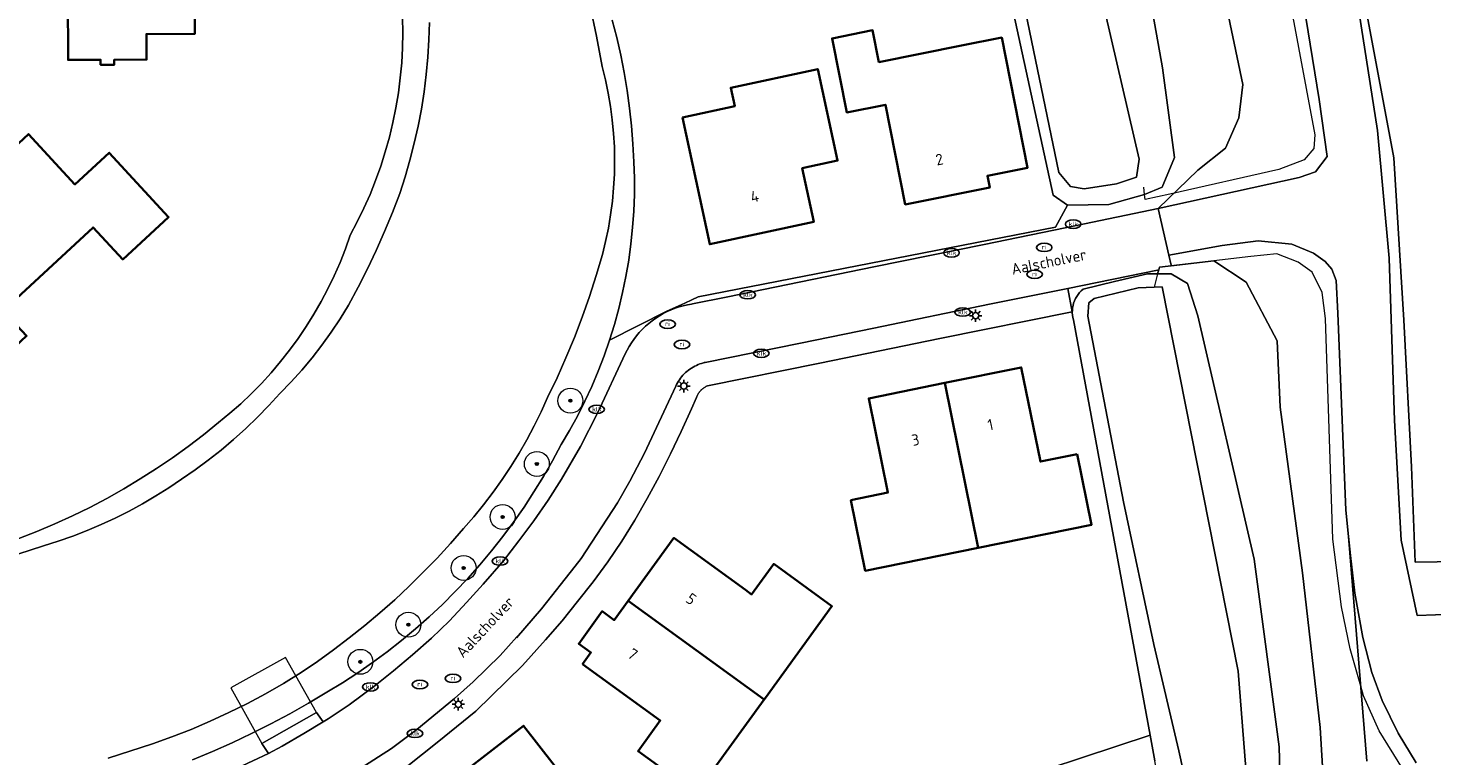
# Model space of a CAD drawing. Header units: metres. Extents: x 103671 to 105190, y 427150 to 429171.
# Tile 168 of 256: x 104662 to 104774, y 427718 to 427777. Entities that reach past the tile are written whole.
import ezdxf
from ezdxf.enums import TextEntityAlignment as Align

# ---------------------------------------------------------------- set-up
doc = ezdxf.new("R2010")
doc.units = ezdxf.units.M
for name, color, linetype, lineweight in [('B-WE-GR-BOOM-S', 253, 'Continuous', 25), ('B-WE-GR-GRAS-GV', 253, 'Continuous', 13), ('B-WE-IE-MEUBILAIR-S', 253, 'Continuous', 25), ('B-WE-IE-TERREINAFSCHEIDING_KUNSTMATIG_HEKWERK_RASTER-G', 253, 'IE-TERREINAFSCHEIDING_KUNSTMATIG-SO', 18), ('B-WE-KW-KUNSTWERK_DEK-GV', 253, 'Continuous', 18), ('B-WE-OG-BEBOUWING-GV', 253, 'Continuous', 35), ('B-WE-OG-BEBOUWING-T18', 7, 'Continuous', 18), ('B-WE-OG-TERREIN_BEGROEID-GV', 253, 'Continuous', 18), ('B-WE-OG-TERREIN_ERF-GV', 253, 'Continuous', 18), ('B-WE-OG-TERREIN_OEVER-GV', 253, 'Continuous', 18), ('B-WE-OG-TOPOGRAFIE-T18', 7, 'Continuous', 18), ('B-WE-OG-WATER_SLOOT-GV', 253, 'Continuous', 18), ('B-WE-OG-WEG-GV', 253, 'Continuous', 18), ('B-WE-VH-GESLOTENVERHARDING_ASFALT-GV', 253, 'Continuous', 18), ('B-WE-VH-OPENVERHARDING-GV', 253, 'Continuous', 18), ('B-WE-VH-OPENVERHARDING_BETONSTRAATSTEEN-GV', 253, 'Continuous', 18)]:
    doc.layers.add(name, color=color, linetype=linetype, lineweight=lineweight)
doc.styles.add('NLCS-ISO', font='NLCS-ISO.ttf')
doc.styles.add('NLCS-ISO-M500-T18', font='NLCS-ISO.ttf', dxfattribs={"height": 0.9})
doc.linetypes.add('IE-TERREINAFSCHEIDING_KUNSTMATIG-SO', pattern='A,4,[82,NLCS.SHX,S=0.75,R=90,X=0,Y=0],4,-2', length=10)

# ---------------------------------------------------------------- blocks, each defined once
blk = doc.blocks.new('SIE-MEUBILAIR_PAAL_LICHTMAST-SO')
for points in [[(-0.62, 0), (-1, 0)], [(-0.71, 0.71), (-0.44, 0.44)], [(0, 1), (0, 0.62)], [(0.44, 0.44), (0.71, 0.71)], [(1, 0), (0.62, 0)], [(-0.71, -0.71), (-0.44, -0.44)], [(0, -0.62), (0, -1)], [(0.44, -0.44), (0.71, -0.71)]]:
    blk.add_lwpolyline(points)
blk.add_circle((0, 0), 0.5)
blk = doc.blocks.new('SIE-MEUBILAIR_PUT_RIOOLPUT-SO')
blk.add_ellipse((0, 0), major_axis=(1.25, 0), ratio=0.54)
at = {"style": 'NLCS-ISO'}
blk.add_text('ri', height=0.75, dxfattribs=at).set_placement((-0.04, 0.07), align=Align.MIDDLE_CENTER)
blk = doc.blocks.new('SIE-MEUBILAIR_PUT_KOLK-SO')
blk.add_ellipse((0, 0), major_axis=(1.25, 0), ratio=0.54)
at = {"style": 'NLCS-ISO'}
blk.add_text('klk', height=0.75, dxfattribs=at).set_placement((0.03, 0), align=Align.MIDDLE_CENTER)
blk = doc.blocks.new('SGR-BOOM_GBKN-SO')
at = {"linetype": 'ByBlock', "lineweight": 18}
h = blk.add_hatch(color=0, dxfattribs=at)
h.dxf.hatch_style = 1
edge = h.paths.add_edge_path()
edge.add_arc((0, 0), 0.25, 0, 360)
at = {"color": 0, "linetype": 'ByBlock', "lineweight": 18}
for radius in [2, 0.25]:
    blk.add_circle((0, 0), radius, dxfattribs=at)
at = {"color": 0, "linetype": 'ByBlock', "lineweight": 18, "style": 'NLCS-ISO'}
blk.add_attdef('SOORT', (2.5, 0), '', height=1.5, dxfattribs=at)

msp = doc.modelspace()

# ---------------------------------------------------------------- linework, layer by layer
at = {"layer": 'B-WE-GR-GRAS-GV', "flags": 128}
msp.add_lwpolyline([(104745.465, 427870.455), (104750.267, 427851.428), (104754.778, 427834.62), (104758.322, 427821.967), (104762.893, 427803.612), (104767.554, 427785.592), (104771.134, 427766.447), (104771.946, 427753.414), (104772.574, 427741.661), (104772.848, 427734.01), (104774.62, 427734.055), (104775.2, 427734.07), (104782.596, 427796.183), (104783.115, 427800.543), (104785.159, 427810.719), (104789.922, 427828.853), (104787.492, 427884.491)], dxfattribs=at)
at = {"layer": 'B-WE-IE-TERREINAFSCHEIDING_KUNSTMATIG_HEKWERK_RASTER-G', "flags": 128}
for points in [[(104759.898, 428030.708), (104756.683, 428020.209), (104750.622, 428000.894), (104750.364, 428000), (104745.433, 427982.912), (104741.793, 427969.601), (104739.494, 427955.361), (104738.757, 427949.154), (104737.892, 427937.777), (104737.78, 427924.882), (104738.609, 427908.086), (104741.461, 427888.648), (104745.465, 427870.455), (104750.267, 427851.428), (104754.778, 427834.62), (104758.322, 427821.967), (104762.893, 427803.612), (104767.554, 427785.592), (104771.134, 427766.447), (104771.946, 427753.414), (104772.574, 427741.661), (104772.848, 427734.01), (104774.62, 427734.055), (104775.2, 427734.07), (104782.596, 427796.183), (104783.115, 427800.543), (104785.159, 427810.719), (104789.922, 427828.853), (104787.492, 427884.491), (104786.699, 427917.326), (104787.379, 427940.38), (104789.088, 427962.785), (104790.699, 427985.586), (104791.438, 427995.497), (104791.774, 428000), (104792.196, 428005.656), (104792.403, 428010.071), (104790.507, 428016.664), (104787.556, 428030.458), (104787.087, 428032.651), (104786.626, 428037.108), (104785.986, 428043.053), (104785.736, 428048.527), (104785.539, 428052.194), (104782.052, 428116.932), (104779.482, 428116.776), (104777.656, 428102.174), (104777.049, 428096.92), (104776.303, 428090.462), (104774.663, 428081.032), (104770.279, 428064.804), (104762.812, 428040.225), (104760.447, 428032.501)], [(104762.792, 427779), (104764.813, 427768.298)], [(104764.813, 427768.298), (104764.723, 427767.193)], [(104764.723, 427767.193), (104763.962, 427766.274)], [(104763.962, 427766.274), (104761.934, 427765.506)], [(104761.934, 427765.506), (104753.173, 427763.542)], [(104751.154, 427763.516), (104751.103, 427764.099)], [(104751.191, 427763.098), (104751.154, 427763.516)], [(104753.173, 427763.542), (104751.191, 427763.098)], [(104756.722, 427758.182), (104752.354, 427757.682)], [(104759.686, 427758.521), (104756.722, 427758.182)], [(104761.752, 427758.734), (104759.686, 427758.521)], [(104763.463, 427758.068), (104761.752, 427758.734)], [(104764.597, 427757.27), (104763.463, 427758.068)], [(104752.204, 427757.131), (104751.918, 427756.081)], [(104752.354, 427757.682), (104752.204, 427757.131)], [(104765.388, 427755.648), (104764.597, 427757.27)], [(104765.666, 427753.568), (104765.388, 427755.648)], [(104766.253, 427735.871), (104765.666, 427753.568)], [(104766.951, 427730.437), (104766.253, 427735.871)], [(104767.651, 427727.059), (104766.951, 427730.437)], [(104768.492, 427724.078), (104767.651, 427727.059)], [(104768.713, 427723.293), (104768.492, 427724.078)], [(104769.977, 427720.497), (104768.713, 427723.293)], [(104771.831, 427717.466), (104769.977, 427720.497)]]:
    msp.add_lwpolyline(points, dxfattribs=at)
at = {"layer": 'B-WE-KW-KUNSTWERK_DEK-GV', "flags": 128}
msp.add_lwpolyline([(104684.754, 427721.968), (104682.265, 427726.367), (104677.862, 427723.946), (104680.354, 427719.478)], close=True, dxfattribs=at)
at = {"layer": 'B-WE-OG-BEBOUWING-GV', "flags": 128}
for points in [[(104664.8, 427779.414), (104664.818, 427774.294), (104667.428, 427774.303), (104667.43, 427773.903), (104668.52, 427773.907), (104668.518, 427774.307), (104671.108, 427774.316), (104671.101, 427776.366), (104674.971, 427776.38), (104674.947, 427783.4), (104678.747, 427783.413), (104678.736, 427786.633), (104671.796, 427786.609), (104671.806, 427783.609), (104663.836, 427783.581), (104663.851, 427779.411)], [(104736.472, 427775.44), (104729.851, 427774.122), (104729.344, 427776.672), (104726.088, 427776.024), (104727.271, 427770.081), (104730.37, 427770.698), (104731.958, 427762.714), (104738.736, 427764.063), (104738.549, 427765.002), (104741.777, 427765.644), (104739.699, 427776.082)], [(104714.092, 427769.677), (104716.282, 427759.51), (104724.621, 427761.307), (104723.694, 427765.608), (104726.529, 427766.219), (104724.947, 427773.56), (104717.968, 427772.057), (104718.286, 427770.58)], [(104658.283, 427749.188), (104661.485, 427752.158), (104659.611, 427754.178), (104666.817, 427760.864), (104669.197, 427758.299), (104672.88, 427761.696), (104668.123, 427766.851), (104665.371, 427764.312), (104661.649, 427768.347), (104658.541, 427765.479), (104658.47, 427765.556), (104656.251, 427763.49), (104656.315, 427763.414), (104653.225, 427760.531), (104656.259, 427757.245), (104653.352, 427754.498)], [(104745.755, 427742.681), (104742.795, 427742.08), (104741.261, 427749.636), (104735.136, 427748.392), (104737.82, 427735.172), (104746.905, 427737.017)], [(104727.605, 427738.996), (104728.755, 427733.331), (104737.82, 427735.172), (104735.136, 427748.392), (104729.03, 427747.152), (104730.565, 427739.597)], [(104720.647, 427723.008), (104720.744, 427723.141), (104726.083, 427730.492), (104721.415, 427733.883), (104719.64, 427731.44), (104719.138, 427731.804), (104713.41, 427735.965), (104709.748, 427730.925)], [(104706.075, 427725.843), (104712.31, 427721.315), (104710.535, 427718.871), (104715.187, 427715.492), (104720.647, 427723.008), (104709.748, 427730.925), (104708.625, 427729.38), (104707.658, 427730.082), (104705.769, 427727.481), (104706.748, 427726.77)], [(104712.006, 427712.134), (104708.452, 427716.693), (104706.071, 427714.836), (104701.337, 427720.909), (104696.376, 427717.041), (104704.663, 427706.41)]]:
    msp.add_lwpolyline(points, close=True, dxfattribs=at)
at = {"layer": 'B-WE-OG-TERREIN_BEGROEID-GV', "flags": 128}
for points in [[(104720.58, 427755.892), (104729.44, 427757.703), (104738.279, 427759.506), (104745.708, 427761.021), (104752.241, 427762.373), (104755.431, 427765.446), (104757.641, 427767.231), (104758.725, 427769.662), (104759.032, 427772.336), (104755.025, 427791.47), (104744.226, 427831.79), (104739.76, 427847.405), (104738.241, 427848.159), (104733.299, 427848.758), (104729.482, 427848.585), (104725.674, 427848.902), (104719.771, 427849.906), (104712.963, 427846.886)], [(104750.961, 427782.82), (104752.599, 427773.673), (104753.542, 427766.48), (104752.574, 427764.093), (104751.154, 427763.516), (104748.292, 427762.69), (104744.976, 427762.657), (104744.022, 427760.873), (104715.345, 427755.302), (104714.831, 427755.05), (104714.281, 427754.78), (104712.846, 427754.151), (104708.243, 427751.813), (104707.808, 427750.565), (104707.332, 427749.332), (104706.815, 427748.116), (104706.258, 427746.918), (104705.662, 427745.739), (104705.027, 427744.58), (104704.354, 427743.443), (104703.667, 427742.157), (104702.943, 427740.893), (104702.181, 427739.651), (104701.383, 427738.432), (104700.549, 427737.237), (104699.68, 427736.067), (104698.777, 427734.924), (104697.84, 427733.807), (104696.871, 427732.72), (104695.869, 427731.661), (104694.837, 427730.633), (104693.775, 427729.635), (104692.683, 427728.67), (104691.563, 427727.737), (104690.417, 427726.838), (104689.244, 427725.974), (104688.046, 427725.145), (104686.823, 427724.351), (104685.578, 427723.594), (104684.096, 427722.711), (104682.593, 427721.863), (104681.07, 427721.05), (104679.529, 427720.274), (104677.97, 427719.534), (104676.394, 427718.831), (104674.801, 427718.165)], [(104765.897, 427709.59), (104765.245, 427720.755), (104763.831, 427733.159), (104762.035, 427746.438), (104761.799, 427751.763), (104759.305, 427756.474), (104756.722, 427758.182), (104753.297, 427757.79), (104752.354, 427757.682), (104752.295, 427757.465), (104752.204, 427757.131), (104753.279, 427757.129), (104754.609, 427756.361), (104755.418, 427753.761), (104759.95, 427734.271), (104761.961, 427719.202), (104762.464, 427700.308)], [(104678.371, 427717.513), (104680.879, 427718.679), (104680.354, 427719.478), (104684.754, 427721.968), (104685.283, 427721.221), (104685.689, 427721.471), (104687.35, 427722.575), (104689.441, 427724.123), (104690.908, 427725.305), (104692.438, 427726.591), (104693.964, 427727.939), (104695.41, 427729.319), (104696.78, 427730.782), (104698.118, 427732.261), (104699.727, 427734.14), (104700.974, 427735.729), (104702.183, 427737.34), (104703.329, 427738.996), (104704.388, 427740.689), (104705.907, 427743.305), (104707.269, 427745.966), (104709.503, 427750.719), (104709.651, 427751.019), (104709.815, 427751.315), (104709.995, 427751.605), (104710.19, 427751.889), (104710.4, 427752.164), (104710.626, 427752.431), (104710.865, 427752.688), (104711.118, 427752.933), (104711.383, 427753.165), (104711.66, 427753.385), (104711.948, 427753.59), (104712.245, 427753.781), (104712.55, 427753.956), (104712.863, 427754.115), (104713.182, 427754.257), (104713.505, 427754.383), (104713.831, 427754.492), (104714.16, 427754.584), (104714.49, 427754.66), (104714.819, 427754.719), (104714.89, 427754.733), (104717.726, 427755.301), (104720.58, 427755.892)]]:
    msp.add_lwpolyline(points, dxfattribs=at)
msp.add_lwpolyline([(104747.678, 427714.385), (104752.377, 427715.862), (104752.376, 427715.864), (104751.974, 427718.078), (104751.59, 427720.158), (104737.988, 427715.663), (104730.375, 427713.314), (104725.532, 427711.82), (104725.338, 427711.709), (104725.284, 427711.89), (104725.107, 427711.786), (104725.268, 427709.771), (104745.33, 427715.927), (104747.429, 427716.571), (104747.573, 427715.305)], close=True, dxfattribs=at)
at = {"layer": 'B-WE-OG-TERREIN_ERF-GV', "flags": 128}
for points in [[(104678.736, 427786.633), (104678.747, 427783.413), (104674.947, 427783.4), (104674.971, 427776.38), (104671.101, 427776.366), (104671.108, 427774.316), (104668.518, 427774.307), (104668.52, 427773.907), (104667.43, 427773.903), (104667.428, 427774.303), (104664.818, 427774.294), (104664.8, 427779.414), (104663.851, 427779.411), (104663.836, 427783.581), (104671.806, 427783.609), (104671.796, 427786.609)], [(104729.851, 427774.122), (104736.472, 427775.44), (104739.699, 427776.082), (104741.777, 427765.644), (104738.549, 427765.002), (104738.736, 427764.063), (104731.958, 427762.714), (104730.37, 427770.698), (104727.271, 427770.081), (104726.088, 427776.024), (104729.344, 427776.672)], [(104716.282, 427759.51), (104714.092, 427769.677), (104718.286, 427770.58), (104717.968, 427772.057), (104724.947, 427773.56), (104726.529, 427766.219), (104723.694, 427765.608), (104724.621, 427761.307)], [(104658.541, 427765.479), (104661.649, 427768.347), (104665.371, 427764.312), (104668.123, 427766.851), (104672.88, 427761.696), (104669.197, 427758.299), (104666.817, 427760.864), (104659.611, 427754.178), (104661.485, 427752.158), (104658.283, 427749.188), (104653.352, 427754.498), (104656.259, 427757.245), (104653.225, 427760.531), (104656.315, 427763.414), (104656.251, 427763.49), (104658.47, 427765.556)], [(104746.905, 427737.017), (104737.82, 427735.172), (104728.755, 427733.331), (104727.605, 427738.996), (104730.565, 427739.597), (104729.03, 427747.152), (104735.136, 427748.392), (104741.261, 427749.636), (104742.795, 427742.08), (104745.755, 427742.681)], [(104721.415, 427733.883), (104726.083, 427730.492), (104720.744, 427723.141), (104720.647, 427723.008), (104715.187, 427715.492), (104710.535, 427718.871), (104712.31, 427721.315), (104706.075, 427725.843), (104706.748, 427726.77), (104705.769, 427727.481), (104707.658, 427730.082), (104708.625, 427729.38), (104709.748, 427730.925), (104713.41, 427735.965), (104719.138, 427731.804), (104719.64, 427731.44)], [(104692.354, 427713.881), (104691.61, 427714.835), (104694.146, 427716.812), (104694.877, 427715.873), (104696.376, 427717.041), (104701.337, 427720.909), (104706.071, 427714.836), (104708.452, 427716.693), (104712.006, 427712.134), (104704.663, 427706.41), (104704.478, 427706.266), (104703.746, 427707.204), (104699.354, 427703.78), (104700.082, 427702.845), (104697.353, 427700.718), (104693.815, 427705.257), (104696.197, 427707.113), (104691.463, 427713.186)]]:
    msp.add_lwpolyline(points, close=True, dxfattribs=at)
for points in [[(104708.462, 427777.479), (104708.819, 427776.086), (104709.137, 427774.685), (104709.415, 427773.274), (104709.652, 427771.856), (104709.85, 427770.433), (104710.007, 427769.004), (104710.124, 427767.571), (104710.2, 427766.135), (104710.24, 427764.814), (104710.236, 427763.493), (104710.189, 427762.173), (104710.097, 427760.854), (104709.962, 427759.54), (104709.783, 427758.231), (104709.56, 427756.928), (104709.295, 427755.634), (104708.987, 427754.349), (104708.636, 427753.075), (104708.243, 427751.813), (104712.846, 427754.151), (104714.281, 427754.78), (104714.831, 427755.05), (104715.345, 427755.302), (104744.022, 427760.873), (104744.976, 427762.657), (104743.834, 427763.458), (104739.16, 427784.825)], [(104660.878, 427735.932), (104662.322, 427736.492), (104663.751, 427737.093), (104665.161, 427737.734), (104666.553, 427738.415), (104667.925, 427739.135), (104669.276, 427739.893), (104670.605, 427740.69), (104671.911, 427741.524), (104673.192, 427742.395), (104674.449, 427743.301), (104675.679, 427744.243), (104676.882, 427745.22), (104677.784, 427745.956), (104678.659, 427746.724), (104679.505, 427747.523), (104680.322, 427748.353), (104681.107, 427749.212), (104681.861, 427750.1), (104682.582, 427751.014), (104683.269, 427751.954), (104683.921, 427752.918), (104684.537, 427753.906), (104685.117, 427754.915), (104685.66, 427755.945), (104686.165, 427756.994), (104686.631, 427758.06), (104687.058, 427759.144), (104687.446, 427760.241), (104688.014, 427761.311), (104688.543, 427762.4), (104689.033, 427763.508), (104689.482, 427764.632), (104689.891, 427765.772), (104690.258, 427766.926), (104690.584, 427768.092), (104690.868, 427769.269), (104691.109, 427770.456), (104691.307, 427771.651), (104691.462, 427772.852), (104691.574, 427774.057), (104691.642, 427775.267), (104691.667, 427776.477), (104691.648, 427777.688)], [(104737.988, 427715.663), (104751.59, 427720.158), (104745.453, 427753.447), (104745.406, 427753.636), (104745.375, 427753.828), (104745.36, 427754.022), (104745.362, 427754.216), (104745.381, 427754.41), (104745.415, 427754.602), (104745.466, 427754.79), (104745.532, 427754.973), (104745.613, 427755.151), (104745.709, 427755.32), (104745.819, 427755.482), (104745.942, 427755.633), (104746.077, 427755.774), (104746.223, 427755.903), (104748.733, 427756.518), (104751.38, 427757.132), (104752.204, 427757.131), (104752.295, 427757.465), (104752.186, 427757.443), (104744.988, 427755.965), (104745.358, 427754.106), (104734.738, 427751.947), (104725.118, 427749.982), (104716.091, 427748.151), (104716.033, 427748.125), (104715.975, 427748.097), (104715.918, 427748.067), (104715.863, 427748.033), (104715.808, 427747.998), (104715.754, 427747.96), (104715.702, 427747.92), (104715.652, 427747.877), (104715.603, 427747.832), (104715.557, 427747.786), (104715.512, 427747.737), (104715.469, 427747.687), (104715.429, 427747.635), (104715.39, 427747.581), (104715.355, 427747.526), (104715.321, 427747.47), (104715.29, 427747.413), (104715.262, 427747.355), (104715.236, 427747.296), (104715.213, 427747.237), (104714.81, 427746.328), (104713.992, 427744.51), (104713.135, 427742.702), (104712.219, 427740.885), (104711.274, 427739.132), (104710.276, 427737.395), (104709.235, 427735.696), (104708.1, 427734.056), (104706.925, 427732.447), (104705.686, 427730.869), (104704.434, 427729.324), (104703.12, 427727.789), (104701.27, 427725.732), (104697.512, 427722.077), (104694.422, 427719.548), (104692.058, 427717.695)]]:
    msp.add_lwpolyline(points, dxfattribs=at)
at = {"layer": 'B-WE-OG-TERREIN_OEVER-GV', "flags": 128}
for points in [[(104744.838, 427791.74), (104750.724, 427766.341), (104750.505, 427764.898), (104748.895, 427764.36), (104746.32, 427763.968), (104745.201, 427764.154), (104744.272, 427765.28), (104740.051, 427785.681)], [(104739.16, 427784.825), (104743.834, 427763.458), (104744.976, 427762.657), (104748.292, 427762.69), (104751.154, 427763.516), (104752.574, 427764.093), (104753.542, 427766.48), (104752.599, 427773.673), (104750.961, 427782.82)], [(104706.683, 427778.607), (104707.194, 427776.19), (104707.657, 427773.765), (104707.919, 427772.707), (104708.142, 427771.64), (104708.324, 427770.566), (104708.467, 427769.486), (104708.569, 427768.401), (104708.63, 427767.313), (104708.651, 427766.224), (104708.632, 427765.134), (104708.572, 427764.046), (104708.471, 427762.961), (104708.33, 427761.881), (104708.149, 427760.806), (104707.928, 427759.739), (104707.668, 427758.681), (104707.175, 427756.995), (104706.636, 427755.323), (104706.053, 427753.666), (104705.424, 427752.025), (104704.751, 427750.403), (104704.035, 427748.799), (104703.275, 427747.215), (104702.76, 427746.072), (104702.208, 427744.947), (104701.619, 427743.84), (104700.994, 427742.753), (104700.334, 427741.688), (104699.639, 427740.644), (104698.91, 427739.625), (104698.148, 427738.629), (104697.354, 427737.659), (104696.529, 427736.716), (104695.486, 427735.519), (104694.412, 427734.349), (104693.309, 427733.207), (104692.176, 427732.093), (104691.015, 427731.01), (104689.827, 427729.956), (104688.612, 427728.934), (104687.372, 427727.943), (104686.106, 427726.984), (104684.816, 427726.058), (104683.502, 427725.165), (104682.093, 427724.298), (104680.658, 427723.473), (104679.199, 427722.692), (104677.718, 427721.955), (104676.214, 427721.263), (104674.691, 427720.616), (104673.149, 427720.015), (104671.59, 427719.461), (104668.028, 427718.302)], [(104660.788, 427734.652), (104662.851, 427735.336), (104664.029, 427735.706), (104665.195, 427736.114), (104666.347, 427736.559), (104667.483, 427737.042), (104668.604, 427737.56), (104669.707, 427738.115), (104670.792, 427738.706), (104671.857, 427739.331), (104672.901, 427739.99), (104673.924, 427740.683), (104675.006, 427741.423), (104676.064, 427742.198), (104677.094, 427743.008), (104678.097, 427743.853), (104679.071, 427744.731), (104680.015, 427745.641), (104680.928, 427746.582), (104681.808, 427747.554), (104682.703, 427748.473), (104683.564, 427749.425), (104684.387, 427750.408), (104685.174, 427751.422), (104685.921, 427752.465), (104686.629, 427753.535), (104687.296, 427754.63), (104688.082, 427756.075), (104688.829, 427757.54), (104689.537, 427759.025), (104690.204, 427760.528), (104690.831, 427762.048), (104691.417, 427763.585), (104691.849, 427764.915), (104692.238, 427766.257), (104692.586, 427767.612), (104692.89, 427768.976), (104693.152, 427770.35), (104693.37, 427771.731), (104693.545, 427773.118), (104693.676, 427774.51), (104693.763, 427775.906), (104693.807, 427777.303)], [(104691.648, 427777.688), (104691.667, 427776.477), (104691.642, 427775.267), (104691.574, 427774.057), (104691.462, 427772.852), (104691.307, 427771.651), (104691.109, 427770.456), (104690.868, 427769.269), (104690.584, 427768.092), (104690.258, 427766.926), (104689.891, 427765.772), (104689.482, 427764.632), (104689.033, 427763.508), (104688.543, 427762.4), (104688.014, 427761.311), (104687.446, 427760.241), (104687.058, 427759.144), (104686.631, 427758.06), (104686.165, 427756.994), (104685.66, 427755.945), (104685.117, 427754.915), (104684.537, 427753.906), (104683.921, 427752.918), (104683.269, 427751.954), (104682.582, 427751.014), (104681.861, 427750.1), (104681.107, 427749.212), (104680.322, 427748.353), (104679.505, 427747.523), (104678.659, 427746.724), (104677.784, 427745.956), (104676.882, 427745.22), (104675.679, 427744.243), (104674.449, 427743.301), (104673.192, 427742.395), (104671.911, 427741.524), (104670.605, 427740.69), (104669.276, 427739.893), (104667.925, 427739.135), (104666.553, 427738.415), (104665.161, 427737.734), (104663.751, 427737.093), (104662.322, 427736.492), (104660.878, 427735.932)], [(104674.801, 427718.165), (104676.394, 427718.831), (104677.97, 427719.534), (104679.529, 427720.274), (104681.07, 427721.05), (104682.593, 427721.863), (104684.096, 427722.711), (104685.578, 427723.594), (104686.823, 427724.351), (104688.046, 427725.145), (104689.244, 427725.974), (104690.417, 427726.838), (104691.563, 427727.737), (104692.683, 427728.67), (104693.775, 427729.635), (104694.837, 427730.633), (104695.869, 427731.661), (104696.871, 427732.72), (104697.84, 427733.807), (104698.777, 427734.924), (104699.68, 427736.067), (104700.549, 427737.237), (104701.383, 427738.432), (104702.181, 427739.651), (104702.943, 427740.893), (104703.667, 427742.157), (104704.354, 427743.443), (104705.027, 427744.58), (104705.662, 427745.739), (104706.258, 427746.918), (104706.815, 427748.116), (104707.332, 427749.332), (104707.808, 427750.565), (104708.243, 427751.813), (104708.636, 427753.075), (104708.987, 427754.349), (104709.295, 427755.634), (104709.56, 427756.928), (104709.783, 427758.231), (104709.962, 427759.54), (104710.097, 427760.854), (104710.189, 427762.173), (104710.236, 427763.493), (104710.24, 427764.814), (104710.2, 427766.135), (104710.124, 427767.571), (104710.007, 427769.004), (104709.85, 427770.433), (104709.652, 427771.856), (104709.415, 427773.274), (104709.137, 427774.685), (104708.819, 427776.086), (104708.462, 427777.479)], [(104762.464, 427700.308), (104761.961, 427719.202), (104759.95, 427734.271), (104755.418, 427753.761), (104754.609, 427756.361), (104753.279, 427757.129), (104752.204, 427757.131), (104751.38, 427757.132), (104748.733, 427756.518), (104746.223, 427755.903), (104746.077, 427755.774), (104745.942, 427755.633), (104745.819, 427755.482), (104745.709, 427755.32), (104745.613, 427755.151), (104745.532, 427754.973), (104745.466, 427754.79), (104745.415, 427754.602), (104745.381, 427754.41), (104745.362, 427754.216), (104745.36, 427754.022), (104745.375, 427753.828), (104745.406, 427753.636), (104745.453, 427753.447), (104751.59, 427720.158), (104751.974, 427718.078)]]:
    msp.add_lwpolyline(points, dxfattribs=at)
msp.add_lwpolyline([(104759.322, 427699.275), (104757.834, 427699.36), (104757.2, 427700.83), (104757.049, 427703.594), (104756.517, 427707.303), (104754.438, 427716.479), (104754.248, 427717.318), (104753.892, 427718.891), (104751.895, 427727.427), (104749.457, 427738.87), (104746.604, 427753.74), (104746.682, 427754.814), (104747.111, 427755.177), (104750.646, 427756.03), (104751.918, 427756.081), (104752.561, 427756.107), (104758.658, 427725.28), (104759.712, 427712.041), (104760.463, 427699.568)], close=True, dxfattribs=at)
at = {"layer": 'B-WE-OG-WATER_SLOOT-GV', "flags": 128}
for points in [[(104740.051, 427785.681), (104744.272, 427765.28), (104745.201, 427764.154), (104746.32, 427763.968), (104748.895, 427764.36), (104750.505, 427764.898), (104750.724, 427766.341), (104744.838, 427791.74)], [(104668.028, 427718.302), (104671.59, 427719.461), (104673.149, 427720.015), (104674.691, 427720.616), (104676.214, 427721.263), (104677.718, 427721.955), (104679.199, 427722.692), (104680.658, 427723.473), (104682.093, 427724.298), (104683.502, 427725.165), (104684.816, 427726.058), (104686.106, 427726.984), (104687.372, 427727.943), (104688.612, 427728.934), (104689.827, 427729.956), (104691.015, 427731.01), (104692.176, 427732.093), (104693.309, 427733.207), (104694.412, 427734.349), (104695.486, 427735.519), (104696.529, 427736.716), (104697.354, 427737.659), (104698.148, 427738.629), (104698.91, 427739.625), (104699.639, 427740.644), (104700.334, 427741.688), (104700.994, 427742.753), (104701.619, 427743.84), (104702.208, 427744.947), (104702.76, 427746.072), (104703.275, 427747.215), (104704.035, 427748.799), (104704.751, 427750.403), (104705.424, 427752.025), (104706.053, 427753.666), (104706.636, 427755.323), (104707.175, 427756.995), (104707.668, 427758.681), (104707.928, 427759.739), (104708.149, 427760.806), (104708.33, 427761.881), (104708.471, 427762.961), (104708.572, 427764.046), (104708.632, 427765.134), (104708.651, 427766.224), (104708.63, 427767.313), (104708.569, 427768.401), (104708.467, 427769.486), (104708.324, 427770.566), (104708.142, 427771.64), (104707.919, 427772.707), (104707.657, 427773.765), (104707.194, 427776.19), (104706.683, 427778.607)], [(104693.807, 427777.303), (104693.763, 427775.906), (104693.676, 427774.51), (104693.545, 427773.118), (104693.37, 427771.731), (104693.152, 427770.35), (104692.89, 427768.976), (104692.586, 427767.612), (104692.238, 427766.257), (104691.849, 427764.915), (104691.417, 427763.585), (104690.831, 427762.048), (104690.204, 427760.528), (104689.537, 427759.025), (104688.829, 427757.54), (104688.082, 427756.075), (104687.296, 427754.63), (104686.629, 427753.535), (104685.921, 427752.465), (104685.174, 427751.422), (104684.387, 427750.408), (104683.564, 427749.425), (104682.703, 427748.473), (104681.808, 427747.554), (104680.928, 427746.582), (104680.015, 427745.641), (104679.071, 427744.731), (104678.097, 427743.853), (104677.094, 427743.008), (104676.064, 427742.198), (104675.006, 427741.423), (104673.924, 427740.683), (104672.901, 427739.99), (104671.857, 427739.331), (104670.792, 427738.706), (104669.707, 427738.115), (104668.604, 427737.56), (104667.483, 427737.042), (104666.347, 427736.559), (104665.195, 427736.114), (104664.029, 427735.706), (104662.851, 427735.336), (104660.788, 427734.652)]]:
    msp.add_lwpolyline(points, dxfattribs=at)
msp.add_lwpolyline([(104757.834, 427699.36), (104759.322, 427699.275), (104760.463, 427699.568), (104759.712, 427712.041), (104758.658, 427725.28), (104752.561, 427756.107), (104751.918, 427756.081), (104750.646, 427756.03), (104747.111, 427755.177), (104746.682, 427754.814), (104746.604, 427753.74), (104749.457, 427738.87), (104751.895, 427727.427), (104753.892, 427718.891), (104754.248, 427717.318), (104754.438, 427716.479), (104756.517, 427707.303), (104757.049, 427703.594), (104757.2, 427700.83)], close=True, dxfattribs=at)
at = {"layer": 'B-WE-OG-WEG-GV', "flags": 128}
for points in [[(104787.492, 427884.491), (104789.922, 427828.853), (104785.159, 427810.719), (104783.115, 427800.543), (104782.596, 427796.183), (104775.2, 427734.07), (104774.62, 427734.055), (104772.848, 427734.01), (104772.574, 427741.661), (104771.946, 427753.414), (104771.134, 427766.447), (104767.554, 427785.592), (104762.893, 427803.612), (104758.322, 427821.967), (104754.778, 427834.62), (104750.267, 427851.428), (104745.465, 427870.455)], [(104743.814, 427873.685), (104748.716, 427854.773), (104752.565, 427839.688), (104752.601, 427839.655), (104757.087, 427822.827), (104760.826, 427808.537), (104764.456, 427794.383), (104767.926, 427780.832), (104769.825, 427768.645), (104770.781, 427758.405), (104771.195, 427745.383), (104771.747, 427735.776), (104773.026, 427729.745), (104775.957, 427729.849)], [(104755.025, 427791.47), (104759.032, 427772.336), (104758.725, 427769.662), (104757.641, 427767.231), (104755.431, 427765.446), (104752.241, 427762.373), (104763.552, 427764.855), (104764.861, 427765.334), (104765.8, 427766.547), (104765.152, 427771.132), (104764.098, 427777.692)], [(104768.982, 427718.067), (104767.514, 427736.074), (104767.309, 427738.178), (104766.661, 427753.98), (104766.508, 427756.613), (104766.185, 427757.518), (104765.634, 427758.144), (104764.712, 427758.795), (104762.972, 427759.518), (104760.272, 427759.796), (104757.376, 427759.418), (104753.1, 427758.646), (104753.287, 427757.834), (104753.297, 427757.79), (104756.722, 427758.182), (104759.305, 427756.474), (104761.799, 427751.763), (104762.035, 427746.438), (104763.831, 427733.159), (104765.245, 427720.755), (104765.897, 427709.59)], [(104772.925, 427717.924), (104771.502, 427720.308), (104770.218, 427722.936), (104769.375, 427725.162), (104768.664, 427727.971), (104768.028, 427731.522), (104767.663, 427734.547), (104767.514, 427736.074), (104768.982, 427718.067)]]:
    msp.add_lwpolyline(points, dxfattribs=at)
at = {"layer": 'B-WE-VH-GESLOTENVERHARDING_ASFALT-GV', "flags": 128}
for points in [[(104775.477, 427714.06), (104775.957, 427729.849), (104773.026, 427729.745), (104771.747, 427735.776), (104771.195, 427745.383), (104770.781, 427758.405), (104769.825, 427768.645), (104767.926, 427780.832), (104764.456, 427794.383), (104760.826, 427808.537), (104757.087, 427822.827), (104752.601, 427839.655), (104752.565, 427839.688), (104748.716, 427854.773), (104743.814, 427873.685)], [(104764.098, 427777.692), (104765.152, 427771.132), (104765.8, 427766.547), (104764.861, 427765.334), (104763.552, 427764.855), (104752.241, 427762.373), (104753.1, 427758.646), (104757.376, 427759.418), (104760.272, 427759.796), (104762.972, 427759.518), (104764.712, 427758.795), (104765.634, 427758.144), (104766.185, 427757.518), (104766.508, 427756.613), (104766.661, 427753.98), (104767.309, 427738.178), (104767.514, 427736.074), (104767.663, 427734.547), (104768.028, 427731.522), (104768.664, 427727.971), (104769.375, 427725.162), (104770.218, 427722.936), (104771.502, 427720.308), (104772.925, 427717.924)]]:
    msp.add_lwpolyline(points, dxfattribs=at)
at = {"layer": 'B-WE-VH-OPENVERHARDING-GV', "flags": 128}
msp.add_lwpolyline([(104684.754, 427721.968), (104682.265, 427726.367), (104677.862, 427723.946), (104680.354, 427719.478)], close=True, dxfattribs=at)
at = {"layer": 'B-WE-VH-OPENVERHARDING_BETONSTRAATSTEEN-GV', "flags": 128}
for points in [[(104685.473, 427715.693), (104690.766, 427719.085), (104692.775, 427720.616), (104695.799, 427723.093), (104697.304, 427724.424), (104699.463, 427726.526), (104700.798, 427728.03), (104700.787, 427727.965), (104702.782, 427730.288), (104705.491, 427733.69), (104705.966, 427734.32), (104708.889, 427738.78), (104709.876, 427740.518), (104711.049, 427742.75), (104713.555, 427748.14), (104713.618, 427748.271), (104713.687, 427748.4), (104713.763, 427748.527), (104713.844, 427748.651), (104713.932, 427748.773), (104714.025, 427748.89), (104714.124, 427749.005), (104714.228, 427749.114), (104714.337, 427749.22), (104714.451, 427749.32), (104714.569, 427749.415), (104714.692, 427749.505), (104714.818, 427749.589), (104714.947, 427749.666), (104715.079, 427749.738), (104715.214, 427749.803), (104715.35, 427749.863), (104715.488, 427749.915), (104715.627, 427749.961), (104715.767, 427750.001), (104715.84, 427750.019), (104715.913, 427750.036), (104723.548, 427751.578), (104729.441, 427752.789), (104738.718, 427754.701), (104744.988, 427755.965), (104752.186, 427757.443), (104752.295, 427757.465), (104752.354, 427757.682), (104753.297, 427757.79), (104753.287, 427757.834), (104753.1, 427758.646), (104752.241, 427762.373), (104745.708, 427761.021), (104738.279, 427759.506), (104729.44, 427757.703), (104720.58, 427755.892), (104717.726, 427755.301), (104714.89, 427754.733), (104714.819, 427754.719), (104714.49, 427754.66), (104714.16, 427754.584), (104713.831, 427754.492), (104713.505, 427754.383), (104713.182, 427754.257), (104712.863, 427754.115), (104712.55, 427753.956), (104712.245, 427753.781), (104711.948, 427753.59), (104711.66, 427753.385), (104711.383, 427753.165), (104711.118, 427752.933), (104710.865, 427752.688), (104710.626, 427752.431), (104710.4, 427752.164), (104710.19, 427751.889), (104709.995, 427751.605), (104709.815, 427751.315), (104709.651, 427751.019), (104709.503, 427750.719), (104707.269, 427745.966), (104705.907, 427743.305), (104704.388, 427740.689), (104703.329, 427738.996), (104702.183, 427737.34), (104700.974, 427735.729), (104699.727, 427734.14), (104698.118, 427732.261), (104696.78, 427730.782), (104695.41, 427729.319), (104693.964, 427727.939), (104692.438, 427726.591), (104690.908, 427725.305), (104689.441, 427724.123), (104687.35, 427722.575), (104685.689, 427721.471), (104685.283, 427721.221), (104683.723, 427720.279), (104681.976, 427719.272), (104680.879, 427718.679), (104678.371, 427717.513)], [(104692.058, 427717.695), (104694.422, 427719.548), (104697.512, 427722.077), (104701.27, 427725.732), (104703.12, 427727.789), (104704.434, 427729.324), (104705.686, 427730.869), (104706.925, 427732.447), (104708.1, 427734.056), (104709.235, 427735.696), (104710.276, 427737.395), (104711.274, 427739.132), (104712.219, 427740.885), (104713.135, 427742.702), (104713.992, 427744.51), (104714.81, 427746.328), (104715.213, 427747.237), (104715.236, 427747.296), (104715.262, 427747.355), (104715.29, 427747.413), (104715.321, 427747.47), (104715.355, 427747.526), (104715.39, 427747.581), (104715.429, 427747.635), (104715.469, 427747.687), (104715.512, 427747.737), (104715.557, 427747.786), (104715.603, 427747.832), (104715.652, 427747.877), (104715.702, 427747.92), (104715.754, 427747.96), (104715.808, 427747.998), (104715.863, 427748.033), (104715.918, 427748.067), (104715.975, 427748.097), (104716.033, 427748.125), (104716.091, 427748.151), (104725.118, 427749.982), (104734.738, 427751.947), (104745.358, 427754.106), (104744.988, 427755.965), (104738.718, 427754.701), (104729.441, 427752.789), (104723.548, 427751.578), (104715.913, 427750.036), (104715.84, 427750.019), (104715.767, 427750.001), (104715.627, 427749.961), (104715.488, 427749.915), (104715.35, 427749.863), (104715.214, 427749.803), (104715.079, 427749.738), (104714.947, 427749.666), (104714.818, 427749.589), (104714.692, 427749.505), (104714.569, 427749.415), (104714.451, 427749.32), (104714.337, 427749.22), (104714.228, 427749.114), (104714.124, 427749.005), (104714.025, 427748.89), (104713.932, 427748.773), (104713.844, 427748.651), (104713.763, 427748.527), (104713.687, 427748.4), (104713.618, 427748.271), (104713.555, 427748.14), (104711.049, 427742.75), (104709.876, 427740.518), (104708.889, 427738.78), (104705.966, 427734.32), (104705.491, 427733.69), (104702.782, 427730.288), (104700.787, 427727.965), (104700.798, 427728.03), (104699.463, 427726.526), (104697.304, 427724.424), (104695.799, 427723.093), (104692.775, 427720.616), (104690.766, 427719.085), (104685.473, 427715.693)]]:
    msp.add_lwpolyline(points, dxfattribs=at)
msp.add_lwpolyline([(104680.879, 427718.679), (104681.976, 427719.272), (104683.723, 427720.279), (104685.283, 427721.221), (104684.754, 427721.968), (104680.354, 427719.478)], close=True, dxfattribs=at)

# ---------------------------------------------------------------- block references
at = {"layer": 'B-WE-GR-BOOM-S', "xscale": 0.5, "yscale": 0.5, "zscale": 0.5}
for p in [(104705.107, 427746.971), (104702.414, 427741.896), (104699.665, 427737.647), (104696.542, 427733.56), (104692.111, 427729.001), (104688.264, 427726.031)]:
    msp.add_blockref('SGR-BOOM_GBKN-SO', p, dxfattribs=at)
at = {"layer": 'B-WE-IE-MEUBILAIR-S', "xscale": 0.5, "yscale": 0.5, "zscale": 0.5}
for name, p in [('SIE-MEUBILAIR_PUT_KOLK-SO', (104745.427, 427761.127)), ('SIE-MEUBILAIR_PUT_RIOOLPUT-SO', (104743.104, 427759.26)), ('SIE-MEUBILAIR_PUT_KOLK-SO', (104735.67, 427758.824)), ('SIE-MEUBILAIR_PUT_RIOOLPUT-SO', (104742.34, 427757.102)), ('SIE-MEUBILAIR_PUT_KOLK-SO', (104719.33, 427755.467)), ('SIE-MEUBILAIR_PUT_KOLK-SO', (104736.571, 427754.076)), ('SIE-MEUBILAIR_PAAL_LICHTMAST-SO', (104737.602, 427753.781)), ('SIE-MEUBILAIR_PUT_RIOOLPUT-SO', (104712.908, 427753.103)), ('SIE-MEUBILAIR_PUT_RIOOLPUT-SO', (104714.054, 427751.472)), ('SIE-MEUBILAIR_PUT_KOLK-SO', (104720.417, 427750.765)), ('SIE-MEUBILAIR_PAAL_LICHTMAST-SO', (104714.202, 427748.138)), ('SIE-MEUBILAIR_PUT_KOLK-SO', (104707.217, 427746.275)), ('SIE-MEUBILAIR_PUT_KOLK-SO', (104699.464, 427734.112)), ('SIE-MEUBILAIR_PUT_KOLK-SO', (104689.062, 427724.018)), ('SIE-MEUBILAIR_PUT_RIOOLPUT-SO', (104693.038, 427724.214)), ('SIE-MEUBILAIR_PUT_RIOOLPUT-SO', (104695.687, 427724.701)), ('SIE-MEUBILAIR_PAAL_LICHTMAST-SO', (104696.114, 427722.629)), ('SIE-MEUBILAIR_PUT_KOLK-SO', (104692.64, 427720.289))]:
    msp.add_blockref(name, p, dxfattribs=at)

# ---------------------------------------------------------------- texts
at = {"layer": 'B-WE-OG-BEBOUWING-T18', "style": 'NLCS-ISO-M500-T18'}
for s, rotation, p in [('2', 11.3, (104734.698, 427766.318)), ('4', 12.2, (104719.885, 427763.355)), ('1', 11.5, (104738.796, 427745.054)), ('3', 11.5, (104732.776, 427743.831)), ('5', 324, (104714.795, 427731.067)), ('7', 324, (104710.103, 427726.642))]:
    msp.add_text(s, height=0.9, rotation=rotation, dxfattribs=at).set_placement(p, align=Align.MIDDLE)
at = {"layer": 'B-WE-OG-TOPOGRAFIE-T18', "style": 'NLCS-ISO-M500-T18'}
for rotation, p in [(11.5, (104743.477, 427758.113)), (46.9, (104698.257, 427728.826))]:
    msp.add_text('Aalscholver', height=0.9, rotation=rotation, dxfattribs=at).set_placement(p, align=Align.MIDDLE)

doc.saveas('drawing.dxf')
